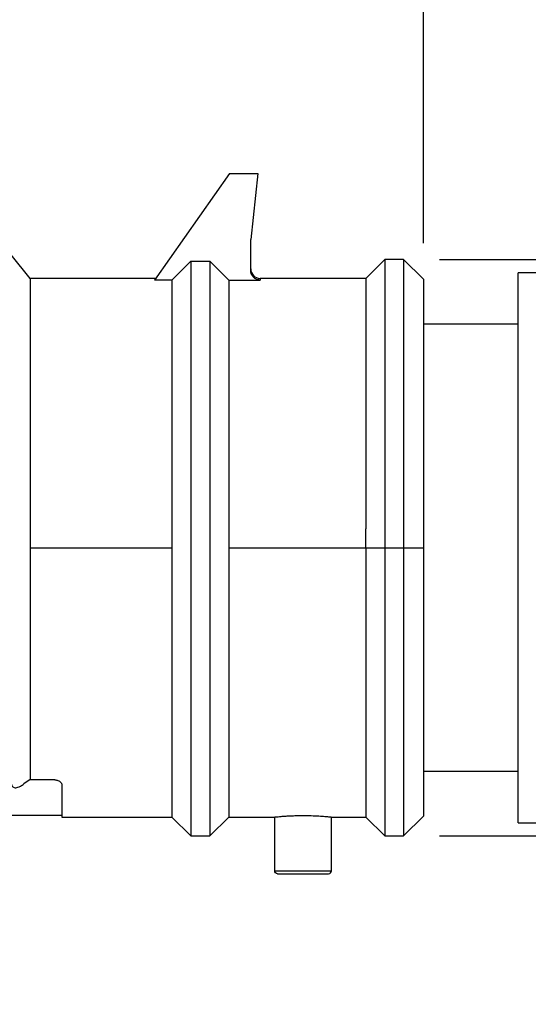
# Model space of a CAD drawing. Header units: inches. Extents: x 0 to 33, y 0 to 25.5.
# Tile 11 of 19: x 16.6 to 18.7, y 11.8 to 15.9. Entities that reach past the tile are written whole.
import ezdxf

# ---------------------------------------------------------------- set-up
doc = ezdxf.new("R2010")
doc.units = ezdxf.units.IN
doc.header["$LTSCALE"] = 3
doc.header["$MEASUREMENT"] = 0
doc.linetypes.add('SLD-Solid', pattern=[0])
doc.layers.add('DIMENSIONS', color=140, linetype='SLD-Solid', lineweight=25)
doc.styles.add('SLDTEXTSTYLE0', font='GOTHIC.TTF', dxfattribs={"width": 0.913})
doc.dimstyles.new('SLDDIMSTYLE1', dxfattribs={"dimtxt": 0.375, "dimasz": 0.45, "dimexe": 0, "dimexo": 0.0625, "dimgap": 0.09375, "dimtad": 0, "dimtih": 1, "dimtoh": 1, "dimrnd": 1e-09, "dimzin": 12, "dimdsep": 46, "dimtxsty": 'SLDTEXTSTYLE0', "dimsah": 1, "dimcen": 0.09, "dimadec": 0, "dimazin": 3, "dimtfac": 1, "dimtofl": 0, "dimtmove": 0, "dimatfit": 3, "dimfxl": 0, "dimfrac": 2, "dimtolj": 1, "dimtzin": 12, "dimarcsym": 0})
doc.dimstyles.new('SLDDIMSTYLE2', dxfattribs={"dimtxt": 0.375, "dimasz": 0.45, "dimexe": 0, "dimexo": 0.0625, "dimgap": 0.09375, "dimtad": 0, "dimtih": 1, "dimtoh": 1, "dimrnd": 1e-09, "dimzin": 4, "dimdsep": 46, "dimtxsty": 'SLDTEXTSTYLE0', "dimsah": 1, "dimcen": 0.09, "dimadec": 0, "dimazin": 1, "dimtfac": 1, "dimtofl": 0, "dimtmove": 0, "dimatfit": 3, "dimfxl": 0, "dimfrac": 2, "dimtolj": 1, "dimtzin": 12, "dimarcsym": 0})
doc.dimstyles.new('SLDDIMSTYLE4', dxfattribs={"dimtxt": 0.375, "dimasz": 0.45, "dimexe": 0, "dimexo": 0.0625, "dimgap": 0.09375, "dimtad": 0, "dimtih": 1, "dimtoh": 1, "dimrnd": 1e-09, "dimzin": 4, "dimdsep": 46, "dimtxsty": 'SLDTEXTSTYLE0', "dimsah": 1, "dimcen": 0.09, "dimadec": 0, "dimazin": 1, "dimtfac": 1, "dimtmove": 0, "dimatfit": 0, "dimfxl": 0, "dimfrac": 2, "dimtolj": 1, "dimtzin": 12, "dimarcsym": 0})

# ---------------------------------------------------------------- blocks, each defined once
blk = doc.blocks.new('_D_1')
at = {"layer": 'DIMENSIONS'}
for p, q in [((13.7123, 14.954), (13.7123, 17.3455)), ((18.3001, 14.9521), (18.3001, 17.3455)), ((13.7123, 16.9705), (14.9396, 16.9705)), ((15.3827, 16.9676), (15.2685, 16.9676)), ((15.2685, 16.9676), (15.2685, 16.3723)), ((16.6296, 16.9676), (16.7439, 16.9676)), ((16.7439, 16.9676), (16.7439, 16.3723)), ((18.3001, 16.9705), (17.0728, 16.9705)), ((15.2685, 16.3723), (15.3827, 16.3723)), ((16.7439, 16.3723), (16.6296, 16.3723))]:
    blk.add_line(p, q, dxfattribs=at)
for points in [[(13.7123, 16.9705), (14.1623, 16.8805), (14.1623, 17.0605)], [(18.3001, 16.9705), (17.8501, 17.0605), (17.8501, 16.8805)]]:
    blk.add_solid(points, dxfattribs=at)
at = {"layer": 'DIMENSIONS', "char_height": 0.375, "attachment_point": 1, "style": 'SLDTEXTSTYLE0'}
for s, insert in [('4.59', (15.5213, 17.5228)), ('116.5', (15.3827, 16.8513))]:
    blk.add_mtext(s, dxfattribs=dict(at, insert=insert))
blk = doc.blocks.new('_D_2')
at = {"layer": 'DIMENSIONS'}
for p, q in [((13.7123, 14.954), (13.7123, 19.3575)), ((21.7135, 14.9406), (21.7135, 19.3575)), ((13.7123, 18.9825), (16.6463, 18.9825)), ((17.0894, 18.9796), (16.9752, 18.9796)), ((16.9752, 18.9796), (16.9752, 18.3843)), ((18.3363, 18.9796), (18.4506, 18.9796)), ((18.4506, 18.9796), (18.4506, 18.3843)), ((21.7135, 18.9825), (18.7795, 18.9825)), ((16.9752, 18.3843), (17.0894, 18.3843)), ((18.4506, 18.3843), (18.3363, 18.3843))]:
    blk.add_line(p, q, dxfattribs=at)
for points in [[(13.7123, 18.9825), (14.1623, 18.8925), (14.1623, 19.0725)], [(21.7135, 18.9825), (21.2635, 19.0725), (21.2635, 18.8925)]]:
    blk.add_solid(points, dxfattribs=at)
at = {"layer": 'DIMENSIONS', "char_height": 0.375, "attachment_point": 1, "style": 'SLDTEXTSTYLE0'}
for s, insert in [('8.00', (17.228, 19.5348)), ('203.2', (17.0894, 18.8633))]:
    blk.add_mtext(s, dxfattribs=dict(at, insert=insert))
blk = doc.blocks.new('_D_3')
at = {"layer": 'DIMENSIONS'}
for p, q in [((21.7135, 12.4273), (21.7135, 9.8888)), ((14.9721, 11.6836), (14.9721, 9.8888)), ((14.9721, 10.2638), (17.2762, 10.2638)), ((17.7194, 10.261), (17.6051, 10.261)), ((17.6051, 10.261), (17.6051, 9.6657)), ((18.9662, 10.261), (19.0805, 10.261)), ((19.0805, 10.261), (19.0805, 9.6657)), ((21.7135, 10.2638), (19.4094, 10.2638)), ((17.6051, 9.6657), (17.7194, 9.6657)), ((19.0805, 9.6657), (18.9662, 9.6657))]:
    blk.add_line(p, q, dxfattribs=at)
for points in [[(14.9721, 10.2638), (15.4221, 10.1738), (15.4221, 10.3538)], [(21.7135, 10.2638), (21.2635, 10.3538), (21.2635, 10.1738)]]:
    blk.add_solid(points, dxfattribs=at)
at = {"layer": 'DIMENSIONS', "char_height": 0.375, "attachment_point": 1, "style": 'SLDTEXTSTYLE0'}
for s, insert in [('6.74', (17.8579, 10.8162)), ('171.2', (17.7194, 10.1447))]:
    blk.add_mtext(s, dxfattribs=dict(at, insert=insert))
blk = doc.blocks.new('_D_5')
at = {"layer": 'DIMENSIONS'}
for p, q in [((25.7292, 14.8848), (25.7292, 15.7848)), ((18.3674, 14.8848), (23.2561, 14.8848)), ((23.6311, 14.8848), (26.1042, 14.8848)), ((25.2443, 13.684), (25.1301, 13.684)), ((25.1301, 13.684), (25.1301, 13.0887)), ((26.2141, 13.684), (26.3284, 13.684)), ((26.3284, 13.684), (26.3284, 13.0887)), ((25.1301, 13.0887), (25.2443, 13.0887)), ((26.3284, 13.0887), (26.2141, 13.0887)), ((18.3674, 12.4832), (23.2561, 12.4832)), ((23.6311, 12.4832), (26.1042, 12.4832)), ((25.7292, 12.4832), (25.7292, 11.5832))]:
    blk.add_line(p, q, dxfattribs=at)
for points in [[(25.7292, 14.8848), (25.8192, 15.3348), (25.6392, 15.3348)], [(25.7292, 12.4832), (25.6392, 12.0332), (25.8192, 12.0332)]]:
    blk.add_solid(points, dxfattribs=at)
at = {"layer": 'DIMENSIONS', "char_height": 0.375, "attachment_point": 1, "style": 'SLDTEXTSTYLE0'}
for s, insert in [('%%c', (24.9615, 14.2391)), ('2.40', (25.5271, 14.2391)), ('61.0', (25.2443, 13.5677))]:
    blk.add_mtext(s, dxfattribs=dict(at, insert=insert))

msp = doc.modelspace()

# ---------------------------------------------------------------- linework, layer by layer
for p, q in [((17.4918, 15.243), (17.1807, 14.7987)), ((17.4918, 15.243), (17.6099, 15.243)), ((17.6099, 15.243), (17.581, 14.9674)), ((17.581, 14.8383), (17.581, 14.9674)), ((16.6623, 14.806), (16.5835, 14.9044)), ((17.2528, 14.7987), (17.3316, 14.8779)), ((17.3316, 14.8779), (17.4103, 14.8779)), ((17.3316, 14.8779), (17.3316, 12.4832)), ((17.4103, 14.8779), (17.4891, 14.7987)), ((17.4103, 14.8779), (17.4103, 12.4832)), ((18.1387, 14.8848), (18.0599, 14.806)), ((18.2174, 14.8848), (18.1387, 14.8848)), ((18.1387, 14.8848), (18.1387, 13.684)), ((18.3001, 14.8021), (18.2174, 14.8848)), ((18.2174, 14.8848), (18.2174, 13.684)), ((21.7135, 14.8296), (18.6938, 14.8296)), ((18.6938, 12.5383), (18.6938, 14.8296)), ((17.1858, 14.806), (16.6623, 14.806)), ((16.6623, 14.806), (16.6623, 13.684)), ((17.2528, 14.7987), (17.1807, 14.7987)), ((17.2528, 14.7987), (17.2528, 13.684)), ((17.4891, 14.7987), (17.4891, 13.684)), ((17.4891, 14.7987), (17.6203, 14.7987)), ((18.0599, 14.806), (17.6203, 14.806)), ((18.0599, 14.806), (18.0599, 13.7627)), ((18.3001, 14.8021), (18.3001, 13.684)), ((18.6938, 14.6151), (18.3001, 14.6151)), ((18.0599, 13.684), (18.0599, 13.7627)), ((16.6623, 13.684), (16.6623, 12.718)), ((16.6623, 13.684), (17.2528, 13.684)), ((17.2528, 13.684), (17.2528, 12.5619)), ((17.4891, 13.684), (17.4891, 12.5619)), ((17.4891, 13.684), (18.0599, 13.684)), ((18.0599, 13.684), (18.0599, 12.5619)), ((18.0599, 13.684), (18.1387, 13.684)), ((18.1387, 13.684), (18.1387, 12.4832)), ((18.1387, 13.684), (18.2174, 13.684)), ((18.2174, 13.684), (18.2174, 12.4832)), ((18.2174, 13.684), (18.3001, 13.684)), ((18.3001, 13.684), (18.3001, 12.5659)), ((16.6623, 12.718), (16.6368, 12.6998)), ((16.6623, 12.718), (16.7556, 12.718)), ((18.3001, 12.7529), (18.6938, 12.7529)), ((16.795, 12.6958), (16.795, 12.5619)), ((15.917, 12.5698), (16.795, 12.5698)), ((16.795, 12.5619), (17.2528, 12.5619)), ((17.2528, 12.5619), (17.3316, 12.4832)), ((17.4103, 12.4832), (17.4891, 12.5619)), ((17.4891, 12.5619), (17.6808, 12.5619)), ((17.6808, 12.3375), (17.6808, 12.5619)), ((17.9159, 12.5619), (18.0599, 12.5619)), ((17.917, 12.3375), (17.917, 12.562)), ((18.0599, 12.5619), (18.1387, 12.4832)), ((18.2174, 12.4832), (18.3001, 12.5659)), ((18.6938, 12.5383), (21.7135, 12.5383)), ((17.3316, 12.4832), (17.4103, 12.4832)), ((18.1387, 12.4832), (18.2174, 12.4832))]:
    msp.add_line(p, q)
for centre, radius, start, end in [((17.6203, 14.8454), 0.0394, 180, 270), ((17.9052, 12.3375), 0.0118, 270, 0)]:
    msp.add_arc(centre, radius, start, end)
for points, knots in [([(17.6203, 14.7987), (17.6195, 14.7987), (17.6178, 14.7987), (17.6152, 14.799), (17.6122, 14.7996), (17.6088, 14.8004), (17.6039, 14.8021), (17.5983, 14.8053), (17.5922, 14.8101), (17.5874, 14.8163), (17.5843, 14.8219), (17.5826, 14.8268), (17.5817, 14.8306), (17.5811, 14.8345), (17.581, 14.8371), (17.581, 14.8383)], [0, 0, 0, 0, 0.039986, 0.081629, 0.125111, 0.18933, 0.250086, 0.375118, 0.499895, 0.62496, 0.749774, 0.810331, 0.874939, 0.939262, 1, 1, 1, 1]), ([(16.7556, 12.718), (16.7567, 12.718), (16.7589, 12.7179), (16.7622, 12.7177), (16.7654, 12.7173), (16.7685, 12.7167), (16.773, 12.7157), (16.7786, 12.7139), (16.7844, 12.7109), (16.7891, 12.7074), (16.7924, 12.7037), (16.7946, 12.6997), (16.7948, 12.6971), (16.795, 12.6958)], [0, 0, 0, 0, 0.049884, 0.099302, 0.148715, 0.198584, 0.249357, 0.372127, 0.497676, 0.622722, 0.74947, 0.874655, 1, 1, 1, 1]), ([(16.5835, 12.7076), (16.5836, 12.7064), (16.5836, 12.704), (16.584, 12.7008), (16.5845, 12.6978), (16.5853, 12.695), (16.5864, 12.6926), (16.5885, 12.689), (16.5924, 12.6854), (16.5991, 12.6836), (16.6071, 12.6844), (16.6151, 12.6871), (16.6227, 12.6908), (16.6296, 12.6948), (16.6344, 12.6981), (16.6368, 12.6998)], [0, 0, 0, 0, 0.040557, 0.081182, 0.122015, 0.16319, 0.204841, 0.247095, 0.371103, 0.49971, 0.622631, 0.747477, 0.830831, 0.914833, 1, 1, 1, 1]), ([(17.6808, 12.5619), (17.6808, 12.5619), (17.6809, 12.5619), (17.6813, 12.562), (17.682, 12.562), (17.6833, 12.5622), (17.6857, 12.5624), (17.6909, 12.5629), (17.7002, 12.5638), (17.7148, 12.565), (17.7328, 12.5662), (17.7499, 12.5671), (17.7647, 12.5676), (17.776, 12.5679), (17.7875, 12.5681), (17.7951, 12.5681), (17.7989, 12.5682)], [0, 0, 0, 0, 0.030516, 0.061186, 0.092083, 0.123279, 0.187131, 0.250157, 0.376896, 0.500019, 0.623142, 0.749881, 0.812896, 0.876758, 0.938831, 1, 1, 1, 1]), ([(17.7989, 12.5682), (17.8104, 12.568), (17.8337, 12.5678), (17.8654, 12.5663), (17.8916, 12.5644), (17.9092, 12.5627), (17.9174, 12.5619), (17.9162, 12.562), (17.9159, 12.562)], [0, 0, 0, 0, 0.186355, 0.376712, 0.560758, 0.749875, 0.938951, 1, 1, 1, 1]), ([(17.6808, 12.3375), (17.6808, 12.3375), (17.6839, 12.3375), (17.6957, 12.3375), (17.7044, 12.3375), (17.7263, 12.3375), (17.7394, 12.3375), (17.768, 12.3375), (17.7834, 12.3375), (17.8144, 12.3375), (17.8298, 12.3375), (17.8584, 12.3375), (17.8715, 12.3375), (17.8933, 12.3375), (17.9021, 12.3375), (17.9139, 12.3375), (17.917, 12.3375), (17.917, 12.3375)], [0, 0, 0, 0, 0.125, 0.125, 0.25, 0.25, 0.375, 0.375, 0.5, 0.5, 0.625, 0.625, 0.75, 0.75, 0.875, 0.875, 1, 1, 1, 1]), ([(17.6926, 12.3257), (17.6895, 12.3257), (17.6864, 12.327), (17.6821, 12.3313), (17.6808, 12.3344), (17.6808, 12.3375)], [0, 0, 0, 0, 0.5, 0.5, 1, 1, 1, 1]), ([(17.6926, 12.3257), (17.6926, 12.3257), (17.6954, 12.3257), (17.706, 12.3257), (17.7139, 12.3257), (17.7336, 12.3257), (17.7454, 12.3257), (17.7711, 12.3257), (17.785, 12.3257), (17.8128, 12.3257), (17.8267, 12.3257), (17.8524, 12.3257), (17.8642, 12.3257), (17.8839, 12.3257), (17.8918, 12.3257), (17.9024, 12.3257), (17.9052, 12.3257), (17.9052, 12.3257)], [0, 0, 0, 0, 0.125, 0.125, 0.25, 0.25, 0.375, 0.375, 0.5, 0.5, 0.625, 0.625, 0.75, 0.75, 0.875, 0.875, 1, 1, 1, 1])]:
    msp.add_open_spline(points, degree=3, knots=knots)
msp.add_open_spline([(17.6203, 14.806), (17.6203, 14.806), (17.6203, 14.8036), (17.6203, 14.7987)], degree=3)

# ---------------------------------------------------------------- dimensions: what is measured, and where the dimension line sits
at = {"layer": 'DIMENSIONS'}
for base, p1, p2, dimstyle, picture, middle in [((21.7135, 18.9825), (13.7123, 14.804), (21.7135, 14.7906), 'SLDDIMSTYLE2', '_D_2', (17.7129, 18.9825)), ((18.3001, 16.9705), (13.7123, 14.804), (18.3001, 14.8021), 'SLDDIMSTYLE1', '_D_1', (16.0062, 16.9705)), ((21.7135, 10.2638), (14.9721, 11.8336), (21.7135, 12.5773), 'SLDDIMSTYLE1', '_D_3', (18.3428, 10.2638))]:
    dim = msp.add_linear_dim(base=base, p1=p1, p2=p2, angle=0, dimstyle=dimstyle, dxfattribs=at)
    dim.commit()
    dim.dimension.update_dxf_attribs({"geometry": picture, "text_midpoint": middle, "dimtype": 160})
dim = msp.add_linear_dim(base=(25.7292, 12.4832), p1=(18.2174, 14.8848), p2=(18.2174, 12.4832), angle=90, text='%%c<>', dimstyle='SLDDIMSTYLE4', dxfattribs=at)
dim.commit()
dim.dimension.update_dxf_attribs({"geometry": '_D_5', "text_midpoint": (25.7292, 13.684), "dimtype": 160})

doc.saveas('drawing.dxf')
